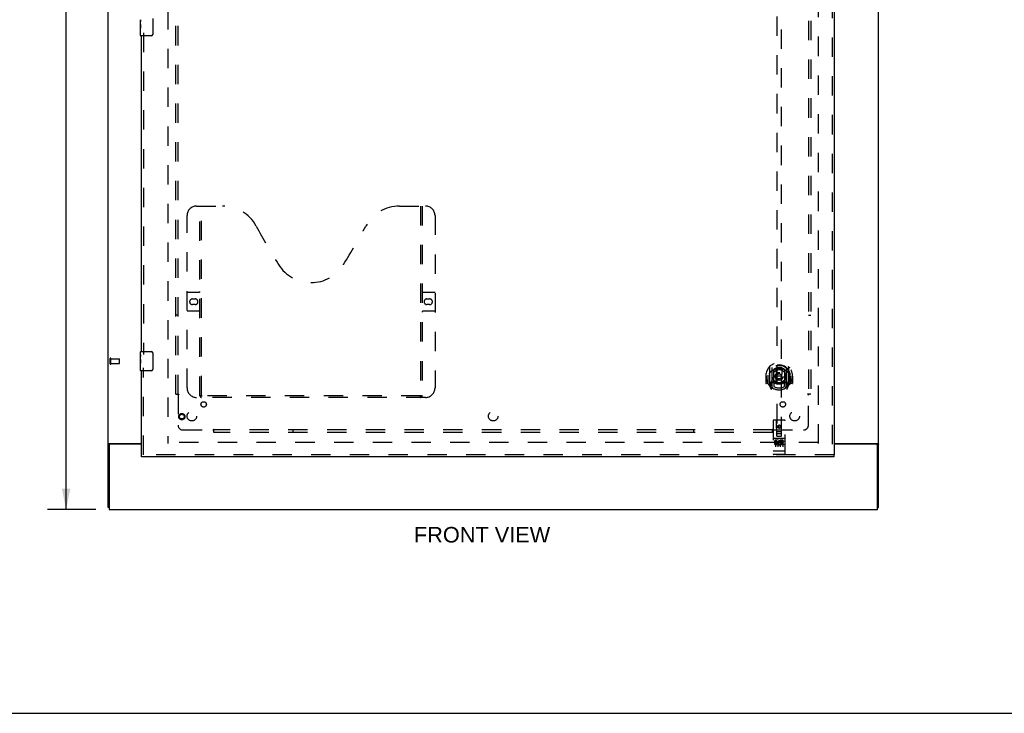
# Model space of a CAD drawing. Header units: inches. Extents: x 0 to 184, y 0 to 119.
# Tile 5 of 20: x 49 to 101, y 0 to 36. Entities that reach past the tile are written whole.
import ezdxf

# ---------------------------------------------------------------- set-up
doc = ezdxf.new("R2010")
doc.units = ezdxf.units.IN
doc.header["$LTSCALE"] = 10.121375
doc.header["$MEASUREMENT"] = 0
doc.linetypes.add('HIDDEN', pattern=[0.2, 0.1, -0.1])
doc.layers.get('0').update_dxf_attribs({"linetype": 'CONTINUOUS'})
for name, color, linetype in [('DEFAULT_2', 8, 'HIDDEN'), ('DIMENSIONS', 7, 'CONTINUOUS'), ('DOOR_ASSEMBLY', 7, 'CONTINUOUS'), ('SUBPANEL', 7, 'CONTINUOUS')]:
    doc.layers.add(name, color=color, linetype=linetype)
doc.styles.get("Standard").update_dxf_attribs({"font": 'arial.ttf'})
doc.dimstyles.new('DIMSTYLE_1', dxfattribs={"dimtxt": 0.811875, "dimasz": 1.0825, "dimexe": 0.09, "dimexo": 0.07, "dimgap": 0.0375, "dimtad": 0, "dimtih": 1, "dimtoh": 1, "dimzin": 4, "dimdsep": 46, "dimtxsty": 'Standard', "dimblk": '_FILLED', "dimblk1": '_FILLED', "dimblk2": '_FILLED', "dimcen": 0.09, "dimadec": 3, "dimazin": 1, "dimtfac": 1, "dimtdec": 3, "dimtofl": 0, "dimtmove": 0, "dimatfit": 3, "dimldrblk": '_FILLED', "dimfxl": 0, "dimtolj": 1, "dimtzin": 4, "dimarcsym": 0})

# ---------------------------------------------------------------- blocks, each defined once
blk = doc.blocks.new('_FILLED')
at = {"color": 0, "linetype": 'ByBlock'}
blk.add_solid([(0, 0), (-1, 0.2), (-1, -0.2)], dxfattribs=at)
blk = doc.blocks.new('*D15')
at = {"layer": 'DIMENSIONS', "color": 2, "linetype": 'Continuous'}
for p, q in [((53.14, 78.646), (50.617, 78.646)), ((51.591, 78.646), (51.591, 45.458)), ((51.591, 10.646), (51.591, 43.834)), ((53.14, 10.646), (50.617, 10.646))]:
    blk.add_line(p, q, dxfattribs=at)
at = {"layer": 'DIMENSIONS', "color": 2, "linetype": 'Continuous', "xscale": 1.0825, "yscale": 1.0825, "zscale": 1.0825}
for p, rotation in [((51.591, 78.646), 90), ((51.591, 10.646), 270)]:
    blk.add_blockref('_FILLED', p, dxfattribs=dict(at, rotation=rotation))
at = {"layer": 'DIMENSIONS', "color": 2, "linetype": 'Continuous', "insert": (51.591, 45.052), "char_height": 0.8119, "width": 2.83704, "attachment_point": 2, "line_spacing_factor": 0.9}
blk.add_mtext('68.00', dxfattribs=at)

msp = doc.modelspace()

# ---------------------------------------------------------------- linework, layer by layer
at = {"color": 3, "linetype": 'Continuous'}
for p, q in [((53.785, 10.75), (53.785, 78.542)), ((94.035, 10.75), (94.035, 78.542)), ((53.826, 14.094), (55.535, 14.094)), ((53.837, 14.002), (53.837, 10.646)), ((55.535, 14.062), (53.897, 14.062)), ((91.723, 14.094), (93.995, 14.094)), ((93.923, 14.062), (91.723, 14.062)), ((93.983, 10.646), (93.983, 14.002)), ((53.837, 10.646), (93.983, 10.646))]:
    msp.add_line(p, q, dxfattribs=at)
at = {"color": 7, "linetype": 'Continuous'}
for p, q in [((53.889, 14.063), (53.785, 14.063)), ((53.889, 14.062), (53.889, 14.063)), ((93.931, 14.063), (94.035, 14.063)), ((93.931, 14.063), (93.931, 14.062)), ((53.837, 10.75), (53.785, 10.75)), ((93.983, 10.75), (94.035, 10.75)), ((0, 0), (184.025, 0))]:
    msp.add_line(p, q, dxfattribs=at)
at = {"color": 3, "linetype": 'Continuous'}
for points in [[(53.811, 14.084), (53.805, 14.081), (53.802, 14.08), (53.8, 14.079), (53.797, 14.077), (53.795, 14.076), (53.792, 14.074), (53.79, 14.072), (53.789, 14.071), (53.787, 14.069), (53.786, 14.067), (53.786, 14.066), (53.786, 14.064), (53.785, 14.063)], [(53.826, 14.094), (53.824, 14.092), (53.822, 14.091), (53.82, 14.089), (53.817, 14.087), (53.814, 14.086), (53.811, 14.084)], [(93.995, 14.094), (93.997, 14.092), (93.999, 14.091), (94.001, 14.089), (94.004, 14.087), (94.007, 14.086), (94.01, 14.084), (94.016, 14.081)], [(94.016, 14.081), (94.018, 14.08), (94.021, 14.079), (94.024, 14.077), (94.026, 14.076), (94.029, 14.074), (94.031, 14.072), (94.032, 14.071), (94.034, 14.069), (94.034, 14.067), (94.035, 14.066), (94.035, 14.064), (94.035, 14.063)]]:
    msp.add_lwpolyline(points, dxfattribs=at)
at = {"color": 7, "linetype": 'Continuous'}
for points in [[(53.896, 14.074), (53.895, 14.072), (53.894, 14.071), (53.892, 14.07), (53.891, 14.068), (53.89, 14.067), (53.89, 14.066), (53.89, 14.064), (53.889, 14.063)], [(53.908, 14.094), (53.908, 14.092), (53.908, 14.091), (53.908, 14.09), (53.908, 14.088), (53.908, 14.086), (53.907, 14.085), (53.906, 14.083), (53.905, 14.082), (53.904, 14.08), (53.902, 14.079), (53.901, 14.078), (53.899, 14.076), (53.896, 14.074)], [(93.913, 14.094), (93.913, 14.092), (93.913, 14.091), (93.913, 14.09), (93.913, 14.088), (93.913, 14.086), (93.914, 14.085), (93.915, 14.083), (93.916, 14.082), (93.917, 14.08), (93.919, 14.079), (93.92, 14.078), (93.922, 14.076)], [(93.922, 14.076), (93.925, 14.074), (93.926, 14.072), (93.927, 14.071), (93.929, 14.07), (93.93, 14.068), (93.93, 14.067), (93.931, 14.066), (93.931, 14.064), (93.931, 14.063)]]:
    msp.add_lwpolyline(points, dxfattribs=at)
at = {"color": 3, "linetype": 'Continuous'}
for centre, start, end in [((53.897, 14.002), 90, 180), ((93.923, 14.002), 0, 90)]:
    msp.add_arc(centre, 0.06, start, end, dxfattribs=at)
at = {"layer": 'DEFAULT_2', "color": 8, "linetype": 'HIDDEN'}
for p, q in [((56.91, 75.198), (56.91, 14.094)), ((90.91, 14.094), (90.91, 75.198)), ((53.889, 18.254), (53.889, 18.538)), ((53.932, 18.254), (53.932, 18.538)), ((53.932, 18.52), (54.379, 18.52)), ((53.932, 18.272), (54.379, 18.272)), ((54.389, 18.282), (54.389, 18.51)), ((90.896, 14.146), (56.924, 14.146))]:
    msp.add_line(p, q, dxfattribs=at)
for centre, radius, start, end in [((53.911, 18.538), 0.0215, 360, 180), ((53.911, 18.254), 0.0215, 180, 0), ((54.379, 18.51), 0.01, 360, 90), ((54.379, 18.282), 0.01, 270, 0)]:
    msp.add_arc(centre, radius, start, end, dxfattribs=at)
at = {"layer": 'DOOR_ASSEMBLY', "color": 8, "linetype": 'HIDDEN'}
for p, q in [((91.619, 75.792), (91.619, 13.5)), ((88.723, 42.475), (88.723, 14.473)), ((88.973, 14.473), (88.973, 42.475)), ((55.639, 35.551), (55.639, 18.741)), ((58.409, 26.5), (59.764, 26.5)), ((58.584, 16.59), (58.584, 26.5)), ((58.664, 16.62), (58.664, 26.5)), ((69.014, 26.5), (70.369, 26.5)), ((70.114, 26.5), (70.114, 16.62)), ((70.194, 26.5), (70.194, 16.59)), ((57.909, 17), (57.909, 26)), ((70.869, 26), (70.869, 17)), ((57.909, 22), (58.544, 22)), ((58.196, 21.65), (58.333, 21.65)), ((70.234, 22), (70.869, 22)), ((70.446, 21.65), (70.583, 21.65)), ((58.333, 21.35), (58.196, 21.35)), ((70.583, 21.35), (70.446, 21.35)), ((58.544, 21), (57.909, 21)), ((70.869, 21), (70.234, 21)), ((55.639, 13.5), (55.639, 18.051)), ((88.348, 18.101), (88.348, 17.133)), ((88.465, 18.047), (88.465, 17.031)), ((88.473, 18.022), (88.473, 17.019)), ((89.223, 18.022), (89.223, 17.019)), ((89.23, 18.047), (89.23, 17.031)), ((89.348, 17.133), (89.348, 18.101)), ((88.163, 17.617), (88.148, 17.617)), ((88.148, 17.617), (88.148, 17.244)), ((88.265, 17.617), (88.28, 17.617)), ((88.265, 17.617), (88.265, 17.229)), ((88.273, 17.664), (88.273, 17.666)), ((88.273, 17.206), (88.273, 17.664)), ((88.565, 17.299), (88.565, 17.93)), ((88.573, 17.983), (88.573, 17.88)), ((88.685, 17.956), (88.715, 17.617)), ((88.685, 17.273), (88.715, 17.617)), ((88.98, 17.617), (88.715, 17.617)), ((89.011, 17.956), (88.98, 17.617)), ((89.011, 17.273), (88.98, 17.617)), ((89.123, 17.88), (89.123, 17.983)), ((89.13, 17.93), (89.13, 17.299)), ((89.43, 17.617), (89.415, 17.617)), ((89.423, 17.664), (89.423, 17.666)), ((89.423, 17.206), (89.423, 17.664)), ((89.43, 17.617), (89.43, 17.229)), ((89.548, 17.617), (89.533, 17.617)), ((89.548, 17.617), (89.548, 17.244)), ((88.265, 17.229), (88.163, 17.229)), ((88.265, 17.229), (88.274, 17.244)), ((88.352, 17.123), (88.423, 16.947)), ((88.465, 17.288), (88.405, 17.288)), ((88.405, 17.288), (88.405, 17.138)), ((88.405, 17.138), (88.473, 17.138)), ((88.443, 17.192), (88.414, 17.146)), ((88.444, 17.028), (88.448, 17.024)), ((88.451, 16.95), (88.465, 17.031)), ((88.543, 16.969), (88.473, 17.078)), ((88.475, 17.251), (88.475, 17.044)), ((88.565, 17.289), (88.493, 17.289)), ((88.561, 17.271), (88.495, 17.271)), ((88.573, 17.319), (88.573, 17.066)), ((89.123, 17.066), (89.123, 17.319)), ((89.203, 17.289), (89.13, 17.289)), ((89.2, 17.271), (89.135, 17.271)), ((89.223, 17.078), (89.153, 16.969)), ((89.22, 17.044), (89.22, 17.251)), ((89.223, 17.138), (89.29, 17.138)), ((89.29, 17.288), (89.23, 17.288)), ((89.23, 17.031), (89.245, 16.95)), ((89.251, 17.027), (89.252, 17.027)), ((89.252, 17.027), (89.252, 17.028)), ((89.252, 17.027), (89.252, 17.028)), ((89.282, 17.146), (89.253, 17.192)), ((89.273, 16.947), (89.344, 17.123)), ((89.29, 17.138), (89.29, 17.288)), ((89.422, 17.244), (89.43, 17.229)), ((89.533, 17.229), (89.43, 17.229)), ((70.369, 16.5), (58.409, 16.5)), ((70.111, 16.58), (58.668, 16.58)), ((88.535, 15.283), (88.535, 13.558)), ((89.13, 15.313), (88.565, 15.313)), ((88.721, 14.473), (88.718, 15.283)), ((88.848, 15.046), (88.785, 15.01)), ((88.785, 15.01), (88.795, 15.004)), ((88.785, 15.01), (88.785, 14.937)), ((88.785, 14.937), (88.795, 14.943)), ((88.785, 14.937), (88.848, 14.901)), ((88.848, 15.034), (88.795, 15.004)), ((88.795, 15.004), (88.795, 14.943)), ((88.795, 14.943), (88.848, 14.913)), ((88.91, 15.01), (88.848, 15.046)), ((88.848, 15.046), (88.848, 15.034)), ((88.9, 15.004), (88.848, 15.034)), ((88.848, 14.913), (88.9, 14.943)), ((88.848, 14.901), (88.91, 14.937)), ((88.91, 15.01), (88.9, 15.004)), ((88.9, 14.943), (88.9, 15.004)), ((88.91, 14.937), (88.9, 14.943)), ((88.91, 14.937), (88.91, 15.01)), ((88.974, 14.473), (88.978, 15.283)), ((89.16, 13.558), (89.16, 15.283)), ((88.72, 14.723), (88.976, 14.723)), ((88.721, 14.473), (88.723, 14.473)), ((88.723, 14.473), (88.973, 14.473)), ((88.933, 14.598), (88.763, 14.598)), ((88.848, 14.901), (88.848, 14.913)), ((88.973, 14.473), (88.974, 14.473)), ((89.13, 14.356), (88.565, 14.356)), ((88.704, 14.234), (88.611, 14.234)), ((88.611, 14.234), (88.611, 14.192)), ((88.704, 14.192), (88.611, 14.192)), ((88.637, 14.34), (88.809, 14.34)), ((88.66, 14.225), (88.66, 13.919)), ((88.707, 14.148), (88.661, 14.148)), ((88.704, 14.107), (88.675, 14.107)), ((88.767, 14.063), (88.675, 14.063)), ((88.767, 14.021), (88.675, 14.021)), ((88.767, 14.063), (88.767, 14.021)), ((88.785, 14.225), (88.785, 13.919)), ((88.887, 14.34), (89.059, 14.34)), ((88.899, 14.069), (88.916, 14.03)), ((88.91, 14.225), (88.91, 13.919)), ((88.924, 14.199), (88.911, 14.18)), ((88.92, 14.224), (88.924, 14.222)), ((89.08, 14.234), (88.924, 14.234)), ((88.924, 14.234), (88.924, 14.222)), ((88.924, 14.199), (88.924, 14.021)), ((89.08, 14.021), (88.924, 14.021)), ((89.08, 14.192), (88.966, 14.192)), ((88.966, 14.192), (88.966, 14.148)), ((89.058, 14.148), (88.966, 14.148)), ((89.058, 14.106), (88.966, 14.106)), ((88.966, 14.106), (88.966, 14.063)), ((89.08, 14.063), (88.966, 14.063)), ((89.035, 14.225), (89.035, 13.919)), ((89.058, 14.148), (89.058, 14.106)), ((89.08, 14.234), (89.08, 14.192)), ((89.08, 14.063), (89.08, 14.021)), ((91.723, 13.5), (55.535, 13.5)), ((88.553, 13.687), (88.552, 13.687)), ((88.554, 13.687), (88.553, 13.687)), ((88.555, 13.687), (88.554, 13.687)), ((88.556, 13.687), (88.555, 13.687)), ((88.556, 13.686), (88.556, 13.687)), ((88.557, 13.686), (88.556, 13.686)), ((88.558, 13.686), (88.557, 13.686)), ((88.559, 13.686), (88.558, 13.686)), ((88.56, 13.686), (88.559, 13.686)), ((88.561, 13.686), (88.56, 13.686)), ((88.56, 13.686), (88.56, 13.686)), ((88.562, 13.686), (88.561, 13.686)), ((88.563, 13.686), (88.562, 13.686)), ((88.564, 13.686), (88.563, 13.686)), ((88.565, 13.686), (88.564, 13.686)), ((89.131, 13.686), (88.565, 13.686)), ((88.565, 13.686), (88.565, 13.686)), ((89.13, 13.528), (88.565, 13.528)), ((89.131, 13.686), (89.132, 13.686)), ((89.132, 13.686), (89.133, 13.686)), ((89.133, 13.686), (89.134, 13.686)), ((89.133, 13.686), (89.133, 13.686)), ((89.134, 13.686), (89.135, 13.686)), ((89.135, 13.686), (89.136, 13.686)), ((89.136, 13.686), (89.137, 13.686)), ((89.137, 13.686), (89.138, 13.686)), ((89.138, 13.686), (89.139, 13.686)), ((89.138, 13.686), (89.138, 13.686)), ((89.139, 13.686), (89.14, 13.687)), ((89.14, 13.687), (89.141, 13.687)), ((89.141, 13.687), (89.142, 13.687)), ((89.142, 13.687), (89.143, 13.687)), ((89.142, 13.687), (89.142, 13.687)), ((89.143, 13.687), (89.144, 13.687)), ((89.144, 13.687), (89.145, 13.687))]:
    msp.add_line(p, q, dxfattribs=at)
at = {"layer": 'DOOR_ASSEMBLY', "color": 3, "linetype": 'Continuous'}
for p, q in [((91.723, 75.792), (91.723, 13.5)), ((55.535, 18.896), (55.535, 35.396)), ((55.535, 13.5), (55.535, 17.896)), ((91.723, 13.396), (55.535, 13.396))]:
    msp.add_line(p, q, dxfattribs=at)
at = {"layer": 'DOOR_ASSEMBLY', "color": 7, "linetype": 'Continuous'}
for p, q in [((55.475, 35.977), (55.475, 36.234)), ((55.481, 36.179), (55.475, 36.179)), ((55.482, 36.011), (55.482, 36.147)), ((56.13, 36.296), (56.13, 35.496)), ((55.475, 36.011), (55.482, 36.011)), ((55.475, 35.411), (55.475, 35.974)), ((55.477, 35.948), (55.475, 35.948)), ((55.475, 35.816), (55.481, 35.816)), ((55.475, 35.78), (55.482, 35.78)), ((55.475, 35.717), (55.482, 35.717)), ((55.475, 35.55), (55.482, 35.55)), ((55.482, 35.55), (55.482, 35.78)), ((56.03, 35.396), (55.49, 35.396)), ((55.475, 18.735), (55.475, 18.881)), ((55.475, 18.477), (55.475, 18.734)), ((55.481, 18.679), (55.475, 18.679)), ((55.482, 18.511), (55.482, 18.647)), ((55.49, 18.896), (56.03, 18.896)), ((56.13, 18.796), (56.13, 17.996)), ((55.475, 18.511), (55.482, 18.511)), ((55.475, 17.911), (55.475, 18.474)), ((55.477, 18.448), (55.475, 18.448)), ((55.475, 18.316), (55.481, 18.316)), ((55.475, 18.28), (55.482, 18.28)), ((55.475, 18.217), (55.482, 18.217)), ((55.475, 18.05), (55.482, 18.05)), ((55.482, 18.05), (55.482, 18.28)), ((56.03, 17.896), (55.49, 17.896)), ((55.535, 13.396), (55.535, 13.5)), ((91.723, 13.396), (91.723, 13.5))]:
    msp.add_line(p, q, dxfattribs=at)
for points in [[(55.475, 36.235), (55.476, 36.231), (55.476, 36.227), (55.477, 36.221), (55.477, 36.215), (55.478, 36.208), (55.479, 36.2), (55.48, 36.192), (55.481, 36.184)], [(55.481, 36.184), (55.481, 36.175), (55.482, 36.166), (55.482, 36.156), (55.482, 36.147)], [(55.475, 35.977), (55.476, 35.969), (55.476, 35.96), (55.477, 35.95)], [(55.477, 35.95), (55.478, 35.939), (55.479, 35.928), (55.48, 35.916), (55.481, 35.904), (55.481, 35.892), (55.482, 35.879), (55.482, 35.866), (55.482, 35.854), (55.482, 35.841), (55.482, 35.828), (55.481, 35.815), (55.481, 35.803), (55.48, 35.791)], [(56.13, 35.496), (56.13, 35.489), (56.13, 35.483), (56.129, 35.477), (56.127, 35.471), (56.126, 35.465), (56.124, 35.459)], [(55.475, 18.735), (55.476, 18.731), (55.476, 18.727), (55.477, 18.721), (55.477, 18.715), (55.478, 18.708), (55.479, 18.7), (55.48, 18.692), (55.481, 18.684)], [(55.481, 18.684), (55.481, 18.675), (55.482, 18.666), (55.482, 18.656), (55.482, 18.647)], [(56.124, 18.832), (56.126, 18.826), (56.127, 18.82), (56.129, 18.814), (56.13, 18.808), (56.13, 18.802), (56.13, 18.796)], [(55.475, 18.477), (55.476, 18.469), (55.476, 18.46), (55.477, 18.45)], [(55.477, 18.45), (55.478, 18.439), (55.479, 18.428), (55.48, 18.416), (55.481, 18.404), (55.481, 18.392), (55.482, 18.379), (55.482, 18.366), (55.482, 18.354), (55.482, 18.341), (55.482, 18.328), (55.481, 18.315), (55.481, 18.303), (55.48, 18.291)], [(56.13, 17.996), (56.13, 17.989), (56.13, 17.983), (56.129, 17.977), (56.127, 17.971), (56.126, 17.965), (56.124, 17.959)]]:
    msp.add_lwpolyline(points, dxfattribs=at)
at = {"layer": 'DOOR_ASSEMBLY', "color": 8, "linetype": 'HIDDEN'}
for points in [[(88.303, 18.056), (88.303, 18.057), (88.304, 18.058), (88.305, 18.058), (88.305, 18.059), (88.306, 18.06), (88.307, 18.061), (88.308, 18.062), (88.308, 18.062), (88.309, 18.063), (88.31, 18.064), (88.311, 18.065), (88.311, 18.065), (88.312, 18.066), (88.313, 18.067), (88.314, 18.067), (88.315, 18.068), (88.315, 18.069), (88.316, 18.069), (88.317, 18.07), (88.318, 18.071), (88.319, 18.071), (88.32, 18.072), (88.32, 18.072), (88.321, 18.073), (88.322, 18.073), (88.323, 18.074), (88.324, 18.075), (88.325, 18.075), (88.326, 18.076), (88.327, 18.076), (88.328, 18.076), (88.329, 18.077), (88.329, 18.077), (88.33, 18.078)], [(89.366, 18.078), (89.366, 18.077), (89.367, 18.077), (89.368, 18.076), (89.369, 18.076), (89.37, 18.076), (89.371, 18.075), (89.372, 18.075), (89.373, 18.074), (89.374, 18.073), (89.375, 18.073), (89.375, 18.072), (89.376, 18.072), (89.377, 18.071), (89.378, 18.071), (89.379, 18.07), (89.38, 18.069), (89.381, 18.069), (89.381, 18.068), (89.382, 18.067), (89.383, 18.067), (89.384, 18.066), (89.385, 18.065), (89.385, 18.065), (89.386, 18.064), (89.387, 18.063), (89.388, 18.062), (89.388, 18.062), (89.389, 18.061), (89.39, 18.06), (89.391, 18.059), (89.391, 18.058), (89.392, 18.058), (89.393, 18.057), (89.393, 18.056)], [(88.394, 17.832), (88.392, 17.831), (88.391, 17.83), (88.389, 17.828), (88.387, 17.827), (88.386, 17.825), (88.384, 17.824), (88.382, 17.822), (88.381, 17.82), (88.379, 17.818), (88.377, 17.816), (88.375, 17.815), (88.374, 17.812), (88.372, 17.81), (88.37, 17.808), (88.368, 17.806), (88.366, 17.804), (88.364, 17.801), (88.362, 17.799), (88.359, 17.796), (88.357, 17.793), (88.355, 17.79), (88.353, 17.787), (88.351, 17.784), (88.348, 17.781), (88.346, 17.778), (88.343, 17.774), (88.341, 17.771), (88.338, 17.767), (88.336, 17.763), (88.333, 17.759), (88.33, 17.755), (88.327, 17.75), (88.325, 17.746), (88.322, 17.741), (88.319, 17.736), (88.315, 17.731)], [(88.66, 17.974), (88.665, 17.975), (88.671, 17.977), (88.676, 17.978), (88.682, 17.98), (88.687, 17.981), (88.693, 17.982), (88.698, 17.983), (88.703, 17.985), (88.709, 17.986), (88.714, 17.987), (88.72, 17.988), (88.725, 17.989), (88.731, 17.99), (88.736, 17.991), (88.742, 17.992), (88.748, 17.992), (88.753, 17.993), (88.759, 17.994), (88.764, 17.995), (88.77, 17.995), (88.775, 17.996), (88.781, 17.996), (88.786, 17.997), (88.792, 17.997), (88.798, 17.998), (88.803, 17.998), (88.809, 17.999), (88.814, 17.999), (88.82, 17.999), (88.826, 17.999), (88.831, 17.999), (88.837, 18), (88.842, 18), (88.848, 18), (88.854, 18), (88.859, 18), (88.865, 17.999), (88.87, 17.999), (88.876, 17.999), (88.882, 17.999), (88.887, 17.999), (88.893, 17.998), (88.898, 17.998), (88.904, 17.997), (88.909, 17.997), (88.915, 17.996), (88.921, 17.996), (88.926, 17.995), (88.932, 17.995), (88.937, 17.994), (88.943, 17.993), (88.948, 17.992), (88.954, 17.992), (88.959, 17.991), (88.965, 17.99), (88.97, 17.989), (88.976, 17.988), (88.981, 17.987), (88.987, 17.986), (88.992, 17.985), (88.998, 17.983), (89.003, 17.982), (89.009, 17.981), (89.014, 17.98), (89.02, 17.978), (89.025, 17.977), (89.031, 17.975), (89.036, 17.974)], [(89.38, 17.731), (89.377, 17.736), (89.374, 17.741), (89.371, 17.746), (89.368, 17.75), (89.366, 17.755), (89.363, 17.759), (89.36, 17.763), (89.358, 17.767), (89.355, 17.771), (89.353, 17.774), (89.35, 17.778), (89.348, 17.781), (89.345, 17.784), (89.343, 17.787), (89.341, 17.79), (89.339, 17.793), (89.336, 17.796), (89.334, 17.799), (89.332, 17.801), (89.33, 17.804), (89.328, 17.806), (89.326, 17.808), (89.324, 17.81), (89.322, 17.812), (89.321, 17.815), (89.319, 17.816), (89.317, 17.818), (89.315, 17.82), (89.313, 17.822), (89.312, 17.824), (89.31, 17.825), (89.308, 17.827), (89.307, 17.828), (89.305, 17.83), (89.304, 17.831), (89.302, 17.832)], [(88.33, 17.156), (88.329, 17.157), (88.329, 17.157), (88.328, 17.158), (88.327, 17.158), (88.326, 17.159), (88.325, 17.159), (88.324, 17.16), (88.323, 17.16), (88.322, 17.161), (88.321, 17.161), (88.32, 17.162), (88.32, 17.162), (88.319, 17.163), (88.318, 17.164), (88.317, 17.164), (88.316, 17.165), (88.315, 17.166), (88.315, 17.166), (88.314, 17.167), (88.313, 17.168), (88.312, 17.168), (88.311, 17.169), (88.311, 17.17), (88.31, 17.17), (88.309, 17.171), (88.308, 17.172), (88.308, 17.173), (88.307, 17.173), (88.306, 17.174), (88.305, 17.175), (88.305, 17.176), (88.304, 17.177), (88.303, 17.177), (88.303, 17.178)], [(89.393, 17.178), (89.393, 17.177), (89.392, 17.177), (89.391, 17.176), (89.391, 17.175), (89.39, 17.174), (89.389, 17.173), (89.388, 17.173), (89.388, 17.172), (89.387, 17.171), (89.386, 17.17), (89.385, 17.17), (89.385, 17.169), (89.384, 17.168), (89.383, 17.168), (89.382, 17.167), (89.381, 17.166), (89.381, 17.166), (89.38, 17.165), (89.379, 17.164), (89.378, 17.164), (89.377, 17.163), (89.376, 17.162), (89.375, 17.162), (89.375, 17.161), (89.374, 17.161), (89.373, 17.16), (89.372, 17.16), (89.371, 17.159), (89.37, 17.159), (89.369, 17.158), (89.368, 17.158), (89.367, 17.157), (89.366, 17.157), (89.366, 17.156)], [(58.574, 16.62), (58.591, 16.609), (58.607, 16.599), (58.622, 16.591), (58.638, 16.585), (58.653, 16.581), (58.668, 16.58)], [(70.111, 16.58), (70.126, 16.581), (70.141, 16.585), (70.157, 16.591), (70.172, 16.599), (70.188, 16.609), (70.204, 16.62)], [(88.63, 14.339), (88.631, 14.339), (88.631, 14.339), (88.631, 14.339), (88.631, 14.339), (88.631, 14.339), (88.631, 14.339), (88.631, 14.339), (88.631, 14.339), (88.631, 14.339), (88.631, 14.339), (88.632, 14.339), (88.632, 14.339), (88.632, 14.339), (88.632, 14.339), (88.632, 14.34), (88.632, 14.34), (88.632, 14.34), (88.632, 14.34), (88.632, 14.34), (88.633, 14.34), (88.633, 14.34), (88.633, 14.34), (88.633, 14.34), (88.633, 14.34), (88.633, 14.34), (88.633, 14.34), (88.634, 14.34), (88.634, 14.34), (88.634, 14.34), (88.634, 14.34), (88.634, 14.34), (88.634, 14.34), (88.635, 14.34), (88.635, 14.34), (88.635, 14.34), (88.635, 14.34), (88.635, 14.34), (88.635, 14.34), (88.636, 14.34), (88.636, 14.34), (88.636, 14.34), (88.636, 14.34), (88.636, 14.34), (88.637, 14.34), (88.637, 14.34)], [(88.809, 14.34), (88.809, 14.34), (88.809, 14.34), (88.809, 14.34), (88.81, 14.34), (88.81, 14.34), (88.81, 14.34), (88.81, 14.34), (88.81, 14.34), (88.811, 14.34), (88.811, 14.34), (88.811, 14.34), (88.811, 14.34), (88.811, 14.34), (88.812, 14.34), (88.812, 14.34), (88.812, 14.34), (88.812, 14.34), (88.812, 14.34), (88.812, 14.34), (88.812, 14.34), (88.813, 14.34), (88.813, 14.34), (88.813, 14.34), (88.813, 14.34), (88.813, 14.34), (88.813, 14.34), (88.813, 14.34), (88.814, 14.34), (88.814, 14.34), (88.814, 14.34), (88.814, 14.34), (88.814, 14.339), (88.814, 14.339), (88.814, 14.339), (88.814, 14.339), (88.814, 14.339), (88.815, 14.339), (88.815, 14.339), (88.815, 14.339), (88.815, 14.339), (88.815, 14.339), (88.815, 14.339), (88.815, 14.339), (88.815, 14.339), (88.815, 14.339), (88.815, 14.339)], [(88.88, 14.339), (88.881, 14.339), (88.881, 14.339), (88.881, 14.339), (88.881, 14.339), (88.881, 14.339), (88.881, 14.339), (88.881, 14.339), (88.881, 14.339), (88.881, 14.339), (88.881, 14.339), (88.882, 14.339), (88.882, 14.339), (88.882, 14.339), (88.882, 14.339), (88.882, 14.34), (88.882, 14.34), (88.882, 14.34), (88.882, 14.34), (88.882, 14.34), (88.883, 14.34), (88.883, 14.34), (88.883, 14.34), (88.883, 14.34), (88.883, 14.34), (88.883, 14.34), (88.883, 14.34), (88.884, 14.34), (88.884, 14.34), (88.884, 14.34), (88.884, 14.34), (88.884, 14.34), (88.884, 14.34), (88.885, 14.34), (88.885, 14.34), (88.885, 14.34), (88.885, 14.34), (88.885, 14.34), (88.885, 14.34), (88.886, 14.34), (88.886, 14.34), (88.886, 14.34), (88.886, 14.34), (88.886, 14.34), (88.887, 14.34), (88.887, 14.34)], [(89.059, 14.34), (89.059, 14.34), (89.059, 14.34), (89.059, 14.34), (89.06, 14.34), (89.06, 14.34), (89.06, 14.34), (89.06, 14.34), (89.06, 14.34), (89.061, 14.34), (89.061, 14.34), (89.061, 14.34), (89.061, 14.34), (89.061, 14.34), (89.062, 14.34), (89.062, 14.34), (89.062, 14.34), (89.062, 14.34), (89.062, 14.34), (89.062, 14.34), (89.062, 14.34), (89.063, 14.34), (89.063, 14.34), (89.063, 14.34), (89.063, 14.34), (89.063, 14.34), (89.063, 14.34), (89.063, 14.34), (89.064, 14.34), (89.064, 14.34), (89.064, 14.34), (89.064, 14.34), (89.064, 14.339), (89.064, 14.339), (89.064, 14.339), (89.064, 14.339), (89.065, 14.339), (89.065, 14.339), (89.065, 14.339), (89.065, 14.339), (89.065, 14.339), (89.065, 14.339), (89.065, 14.339), (89.065, 14.339), (89.065, 14.339), (89.065, 14.339), (89.065, 14.339)], [(88.552, 13.687), (88.552, 13.687), (88.551, 13.687), (88.551, 13.687), (88.551, 13.687), (88.55, 13.687), (88.55, 13.687), (88.549, 13.687), (88.549, 13.687), (88.549, 13.687), (88.548, 13.687), (88.548, 13.688), (88.548, 13.688), (88.547, 13.688), (88.547, 13.688), (88.547, 13.688), (88.546, 13.688), (88.546, 13.688), (88.546, 13.688), (88.545, 13.688), (88.545, 13.688), (88.545, 13.688), (88.545, 13.688), (88.544, 13.688), (88.544, 13.688), (88.544, 13.688), (88.543, 13.689), (88.543, 13.689), (88.543, 13.689), (88.543, 13.689), (88.542, 13.689), (88.542, 13.689), (88.542, 13.689), (88.541, 13.689), (88.541, 13.689), (88.541, 13.689), (88.541, 13.689), (88.541, 13.689), (88.54, 13.69), (88.54, 13.69), (88.54, 13.69), (88.54, 13.69), (88.539, 13.69), (88.539, 13.69), (88.539, 13.69), (88.539, 13.69), (88.539, 13.69), (88.538, 13.69), (88.538, 13.69), (88.538, 13.691), (88.538, 13.691), (88.538, 13.691), (88.538, 13.691), (88.537, 13.691), (88.537, 13.691), (88.537, 13.691), (88.537, 13.691), (88.537, 13.691), (88.537, 13.691), (88.537, 13.692), (88.537, 13.692), (88.536, 13.692), (88.536, 13.692), (88.536, 13.692), (88.536, 13.692), (88.536, 13.692), (88.536, 13.692), (88.536, 13.692), (88.536, 13.692), (88.536, 13.693), (88.536, 13.693), (88.536, 13.693), (88.536, 13.693), (88.536, 13.693), (88.536, 13.693), (88.536, 13.693), (88.535, 13.693), (88.535, 13.693), (88.535, 13.693), (88.535, 13.694)], [(89.145, 13.687), (89.145, 13.687), (89.145, 13.687), (89.146, 13.687), (89.146, 13.687), (89.146, 13.687), (89.147, 13.687), (89.147, 13.687), (89.147, 13.687), (89.148, 13.688), (89.148, 13.688), (89.148, 13.688), (89.149, 13.688), (89.149, 13.688), (89.149, 13.688), (89.15, 13.688), (89.15, 13.688), (89.15, 13.688), (89.151, 13.688), (89.151, 13.688), (89.151, 13.688), (89.152, 13.688), (89.152, 13.688), (89.152, 13.688), (89.153, 13.689), (89.153, 13.689), (89.153, 13.689), (89.153, 13.689), (89.154, 13.689), (89.154, 13.689), (89.154, 13.689), (89.154, 13.689), (89.155, 13.689), (89.155, 13.689), (89.155, 13.689), (89.155, 13.689), (89.156, 13.69), (89.156, 13.69), (89.156, 13.69), (89.156, 13.69), (89.157, 13.69), (89.157, 13.69), (89.157, 13.69), (89.157, 13.69), (89.157, 13.69), (89.157, 13.69), (89.158, 13.69), (89.158, 13.691), (89.158, 13.691), (89.158, 13.691), (89.158, 13.691), (89.158, 13.691), (89.159, 13.691), (89.159, 13.691), (89.159, 13.691), (89.159, 13.691), (89.159, 13.691), (89.159, 13.692), (89.159, 13.692), (89.16, 13.692), (89.16, 13.692), (89.16, 13.692), (89.16, 13.692), (89.16, 13.692), (89.16, 13.692), (89.16, 13.692), (89.16, 13.692), (89.16, 13.693), (89.16, 13.693), (89.16, 13.693), (89.16, 13.693), (89.16, 13.693), (89.16, 13.693), (89.16, 13.693), (89.16, 13.693), (89.16, 13.693), (89.16, 13.693), (89.16, 13.694)]]:
    msp.add_lwpolyline(points, dxfattribs=at)
for centre, radius in [((88.848, 17.599), 0.35), ((88.848, 17.599), 0.335), ((88.848, 17.599), 0.205), ((88.848, 17.599), 0.133), ((57.639, 15.5), 0.164), ((57.639, 15.5), 0.124), ((88.848, 14.973), 0.085), ((88.848, 14.973), 0.0845)]:
    msp.add_circle(centre, radius, dxfattribs=at)
at = {"layer": 'DOOR_ASSEMBLY', "color": 7, "linetype": 'Continuous'}
for centre, radius, start, end in [((55.49, 35.411), 0.015, 180, 270), ((56.03, 35.496), 0.1, 270, 338.7946), ((55.49, 18.881), 0.015, 90, 180), ((56.03, 18.796), 0.1, 21.1999, 90), ((55.49, 17.911), 0.015, 180, 270), ((56.03, 17.996), 0.1, 270, 338.7946)]:
    msp.add_arc(centre, radius, start, end, dxfattribs=at)
at = {"layer": 'DOOR_ASSEMBLY', "color": 8, "linetype": 'HIDDEN'}
for centre, radius, start, end in [((58.409, 26), 0.5, 90, 180), ((59.764, 24.5), 2, 28.4813, 90), ((69.014, 24.5), 2, 90, 151.5187), ((70.369, 26), 0.5, 0, 90), ((96.072, 44.198), 39.307, 208.4813, 211.8705), ((32.706, 44.198), 39.307, 328.1295, 331.5187), ((64.389, 24.5), 2, 211.8705, 328.1295), ((58.196, 21.5), 0.15, 90, 270), ((58.333, 21.5), 0.15, 270, 90), ((58.544, 22.04), 0.04, 270, 360), ((70.234, 22.04), 0.04, 180, 270), ((70.446, 21.5), 0.15, 90, 270), ((70.583, 21.5), 0.15, 270, 90), ((58.544, 20.96), 0.04, 0, 90), ((70.234, 20.96), 0.04, 90, 180), ((88.848, 17.617), 0.7, 305.5126, 234.4874), ((88.848, 17.615), 0.583, 0.2464, 179.7536), ((88.848, 17.589), 0.58, 7.6622, 172.3378), ((88.363, 18.101), 0.015, 135.0748, 180), ((88.48, 18.047), 0.015, 130.3587, 180), ((88.493, 18.022), 0.02, 129.3378, 179.9984), ((88.848, 17.589), 0.48, 55.0461, 124.9539), ((89.203, 18.022), 0.02, 0, 50.6594), ((89.215, 18.047), 0.015, 0, 49.6413), ((89.333, 18.101), 0.015, 0, 44.9252), ((88.848, 17.617), 0.685, 180, 213.0115), ((88.293, 17.664), 0.02, 172.3378, 180), ((88.848, 17.3), 0.7, 49.529, 130.471), ((88.58, 17.93), 0.015, 112.9863, 180), ((88.603, 17.88), 0.03, 180, 311.1261), ((88.848, 17.599), 0.343, 48.8739, 131.1261), ((88.665, 17.955), 0.02, 5.0796, 105.5752), ((89.031, 17.955), 0.02, 74.4248, 174.9204), ((89.093, 17.88), 0.03, 228.8739, 360), ((89.115, 17.93), 0.015, 0, 67.0137), ((88.848, 17.617), 0.685, 326.9885, 360), ((89.403, 17.664), 0.02, 0, 7.6622), ((58.409, 17), 0.5, 180, 270), ((70.369, 17), 0.5, 270, 360), ((88.163, 17.244), 0.015, 180, 270), ((88.293, 17.206), 0.02, 180, 215.2961), ((88.848, 17.599), 0.7, 215.2961, 324.7039), ((88.363, 17.133), 0.015, 180, 224.9252), ((88.418, 17.143), 0.005, 147.3208, 270), ((88.848, 17.93), 0.7, 233.2319, 306.7681), ((88.453, 17.064), 0.02, 234.4874, 360), ((88.285, 17.293), 0.188, 327.3208, 360), ((88.455, 17.044), 0.02, 234.7457, 360), ((88.493, 17.269), 0.02, 90, 180), ((88.493, 17.019), 0.02, 180, 238.5295), ((88.495, 17.251), 0.02, 90, 180), ((88.561, 17.251), 0.02, 66.536, 90), ((88.58, 17.299), 0.015, 180, 247.0137), ((88.848, 17.912), 0.7, 246.536, 293.464), ((88.603, 17.319), 0.03, 48.8739, 180), ((88.848, 17.599), 0.6, 242.7204, 297.2796), ((88.848, 17.599), 0.343, 228.8739, 311.1261), ((88.665, 17.275), 0.02, 254.3869, 354.9204), ((89.031, 17.275), 0.02, 185.0796, 285.6131), ((89.093, 17.319), 0.03, 0, 131.1261), ((89.115, 17.299), 0.015, 292.9863, 360), ((89.135, 17.251), 0.02, 90, 113.464), ((89.2, 17.251), 0.02, 0, 90), ((89.203, 17.269), 0.02, 0, 90), ((89.203, 17.019), 0.02, 301.4688, 359.9992), ((89.24, 17.044), 0.02, 180, 305.2543), ((89.411, 17.293), 0.188, 180, 212.6792), ((89.243, 17.064), 0.02, 180, 305.5126), ((89.278, 17.143), 0.005, 270, 32.6792), ((89.333, 17.133), 0.015, 315.0748, 360), ((89.403, 17.206), 0.02, 324.7039, 360), ((89.533, 17.244), 0.015, 270, 360), ((58.674, 16.59), 0.09, 180, 270), ((58.704, 16.62), 0.04, 180, 270), ((70.074, 16.62), 0.04, 270, 360), ((70.104, 16.59), 0.09, 270, 360), ((88.436, 16.953), 0.015, 201.8041, 350), ((89.259, 16.953), 0.015, 190, 338.1959), ((88.565, 15.283), 0.03, 90, 180), ((88.688, 15.283), 0.03, 0, 90), ((89.008, 15.283), 0.03, 90, 180), ((89.13, 15.283), 0.03, 0, 90), ((88.763, 14.558), 0.04, 90, 180), ((88.763, 14.513), 0.04, 180, 270), ((88.933, 14.558), 0.04, 0, 90), ((88.933, 14.513), 0.04, 270, 360), ((88.565, 14.386), 0.03, 180, 270), ((88.675, 14.085), 0.0644, 102.2995, 270.0775), ((88.675, 14.085), 0.0219, 89.9011, 270), ((88.704, 14.171), 0.0635, 270, 90), ((88.704, 14.17), 0.0219, 280.307, 90), ((88.874, 14.128), 0.107, 64.2636, 293.4027), ((88.874, 14.128), 0.0639, 54.8895, 293.4026), ((89.13, 14.386), 0.03, 270, 360), ((88.565, 13.558), 0.03, 180, 270), ((89.13, 13.558), 0.03, 270, 360)]:
    msp.add_arc(centre, radius, start, end, dxfattribs=at)
at = {"layer": 'DOOR_ASSEMBLY', "color": 7, "linetype": 'Continuous'}
for centre in [(55.738, 35.812), (55.738, 18.312)]:
    msp.add_ellipse(centre, major_axis=(0.263, 0), ratio=0.432808, start_param=3.141593, end_param=3.321581, dxfattribs=at)
at = {"layer": 'SUBPANEL', "color": 8, "linetype": 'HIDDEN'}
for p, q in [((57.317, 16.677), (57.317, 72.614)), ((57.442, 16.677), (57.442, 72.614)), ((90.379, 72.614), (90.379, 16.677)), ((90.504, 72.614), (90.504, 16.677)), ((57.442, 20.802), (57.317, 20.802)), ((90.379, 20.802), (90.504, 20.802)), ((57.317, 16.677), (57.403, 16.677)), ((57.403, 16.677), (57.483, 16.677)), ((57.423, 16.66), (57.429, 16.653)), ((57.442, 16.642), (57.442, 15.052)), ((90.418, 16.677), (90.338, 16.677)), ((90.379, 15.052), (90.379, 16.642)), ((90.504, 16.677), (90.418, 16.677)), ((57.692, 14.802), (59.281, 14.802)), ((59.317, 14.763), (59.317, 14.843)), ((88.504, 14.802), (59.317, 14.802)), ((59.317, 14.677), (59.317, 14.763)), ((88.504, 14.677), (59.317, 14.677)), ((63.442, 14.802), (63.442, 14.677)), ((84.379, 14.802), (84.379, 14.677)), ((88.504, 14.763), (88.504, 14.843)), ((88.504, 14.677), (88.504, 14.763)), ((88.521, 14.783), (88.528, 14.79)), ((88.54, 14.802), (90.129, 14.802))]:
    msp.add_line(p, q, dxfattribs=at)
for points in [[(57.403, 16.677), (57.405, 16.675), (57.407, 16.674), (57.409, 16.672), (57.411, 16.671), (57.413, 16.669), (57.415, 16.667), (57.417, 16.666), (57.418, 16.664), (57.42, 16.663), (57.421, 16.661), (57.423, 16.66)], [(57.429, 16.653), (57.431, 16.651), (57.433, 16.65), (57.435, 16.648), (57.437, 16.646), (57.439, 16.644), (57.44, 16.643), (57.442, 16.642)], [(57.483, 16.677), (57.482, 16.675), (57.481, 16.673), (57.48, 16.672), (57.479, 16.67), (57.478, 16.669), (57.477, 16.667), (57.476, 16.666), (57.474, 16.664), (57.473, 16.663), (57.471, 16.661), (57.469, 16.66), (57.467, 16.658), (57.465, 16.657), (57.463, 16.656), (57.461, 16.654), (57.459, 16.653), (57.456, 16.652), (57.454, 16.65), (57.452, 16.649), (57.449, 16.647), (57.447, 16.646), (57.445, 16.644), (57.443, 16.643), (57.442, 16.642)], [(90.338, 16.677), (90.339, 16.675), (90.34, 16.673), (90.341, 16.672), (90.342, 16.67), (90.343, 16.669), (90.344, 16.667), (90.345, 16.666), (90.347, 16.664), (90.348, 16.663), (90.35, 16.661), (90.352, 16.66), (90.354, 16.658), (90.356, 16.657), (90.358, 16.656), (90.36, 16.654), (90.365, 16.652)], [(90.365, 16.652), (90.367, 16.65), (90.369, 16.649), (90.372, 16.647), (90.374, 16.646), (90.376, 16.644), (90.378, 16.643), (90.379, 16.642)], [(90.398, 16.66), (90.391, 16.653), (90.39, 16.651), (90.388, 16.65), (90.386, 16.648), (90.384, 16.646), (90.382, 16.644), (90.381, 16.643), (90.379, 16.642)], [(90.418, 16.677), (90.416, 16.675), (90.413, 16.674), (90.411, 16.672), (90.409, 16.671), (90.408, 16.669), (90.406, 16.667), (90.404, 16.666), (90.403, 16.664), (90.401, 16.663), (90.399, 16.661), (90.398, 16.66)], [(59.292, 14.817), (59.29, 14.814), (59.289, 14.812), (59.287, 14.81), (59.286, 14.807), (59.284, 14.805), (59.283, 14.804), (59.281, 14.802)], [(59.3, 14.783), (59.293, 14.79), (59.291, 14.792), (59.289, 14.793), (59.288, 14.795), (59.286, 14.797), (59.284, 14.799), (59.283, 14.8), (59.281, 14.802)], [(59.317, 14.843), (59.315, 14.842), (59.313, 14.841), (59.312, 14.84), (59.31, 14.84), (59.308, 14.838), (59.307, 14.837), (59.305, 14.836), (59.304, 14.834), (59.302, 14.833), (59.301, 14.831), (59.3, 14.829), (59.298, 14.828), (59.297, 14.825), (59.296, 14.823), (59.294, 14.821), (59.292, 14.817)], [(59.317, 14.763), (59.315, 14.766), (59.314, 14.768), (59.312, 14.77), (59.31, 14.772), (59.309, 14.773), (59.307, 14.775), (59.306, 14.777), (59.304, 14.779), (59.303, 14.78), (59.301, 14.782), (59.3, 14.783)], [(88.504, 14.843), (88.506, 14.842), (88.508, 14.841), (88.509, 14.84), (88.511, 14.84), (88.512, 14.838), (88.514, 14.837), (88.516, 14.836), (88.517, 14.834), (88.519, 14.833), (88.52, 14.831), (88.521, 14.829), (88.523, 14.828), (88.524, 14.825), (88.525, 14.823), (88.527, 14.821)], [(88.504, 14.763), (88.506, 14.766), (88.507, 14.768), (88.509, 14.77), (88.51, 14.772), (88.512, 14.773), (88.514, 14.775), (88.515, 14.777), (88.517, 14.779), (88.518, 14.78), (88.52, 14.782), (88.521, 14.783)], [(88.527, 14.821), (88.529, 14.817), (88.531, 14.814), (88.532, 14.812), (88.534, 14.81), (88.535, 14.807), (88.537, 14.805), (88.538, 14.804), (88.54, 14.802)], [(88.528, 14.79), (88.53, 14.792), (88.532, 14.793), (88.533, 14.795), (88.535, 14.797), (88.537, 14.799), (88.538, 14.8), (88.54, 14.802)]]:
    msp.add_lwpolyline(points, dxfattribs=at)
for centre, radius in [((58.779, 16.139), 0.141), ((89.042, 16.139), 0.141), ((58.16, 15.521), 0.25), ((73.91, 15.521), 0.25), ((89.66, 15.521), 0.25)]:
    msp.add_circle(centre, radius, dxfattribs=at)
for centre, start, end in [((57.692, 15.052), 180, 270), ((90.129, 15.052), 270, 360)]:
    msp.add_arc(centre, 0.25, start, end, dxfattribs=at)

# ---------------------------------------------------------------- texts
at = {"layer": 'DIMENSIONS', "color": 2, "linetype": 'Continuous', "insert": (73.327, 9.735), "char_height": 0.8119, "width": 7.10466, "attachment_point": 2, "line_spacing_factor": 0.9}
msp.add_mtext('FRONT VIEW', dxfattribs=at)

# ---------------------------------------------------------------- dimensions: what is measured, and where the dimension line sits
at = {"layer": 'DIMENSIONS', "color": 2, "linetype": 'Continuous'}
dim = msp.add_linear_dim(base=(51.591, 10.646), p1=(53.21, 78.646), p2=(53.21, 10.646), angle=270, dimstyle='DIMSTYLE_1', dxfattribs=at)
dim.commit()
dim.dimension.update_dxf_attribs({"geometry": '*D15', "text_midpoint": (51.585, 44.641), "dimtype": 160})

doc.saveas('drawing.dxf')
